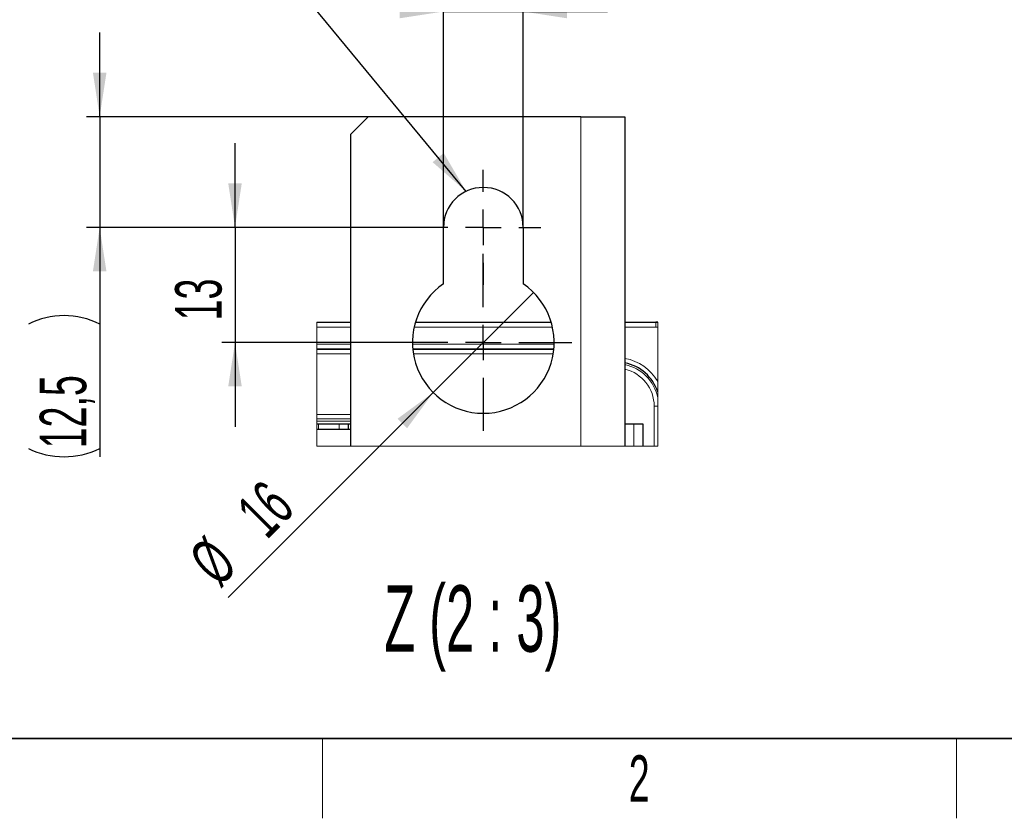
# Model space of a CAD drawing. Header units: millimetres. Extents: x 5 to 418, y 2 to 292.
# Tile 2 of 49: x 51 to 125, y 6 to 66. Entities that reach past the tile are written whole.
import ezdxf

# ---------------------------------------------------------------- set-up
doc = ezdxf.new("R2010")
doc.units = ezdxf.units.MM
doc.layers.add('SLD-0', color=7, linetype='Continuous')
doc.styles.add('SLDTEXTSTYLE0', font='TXT', dxfattribs={"width": 0.605})
doc.styles.add('SLDTEXTSTYLE2', font='TXT', dxfattribs={"width": 0.57})
doc.dimstyles.new('SLDDIMSTYLE3', dxfattribs={"dimtxt": 3.5, "dimasz": 3.302, "dimexe": 0, "dimexo": 0.0625, "dimgap": 0.875, "dimtad": 1, "dimlfac": 1.5, "dimrnd": 1e-09, "dimzin": 12, "dimdsep": 46, "dimtxsty": 'SLDTEXTSTYLE0', "dimsah": 1, "dimcen": 0.09, "dimadec": 0, "dimazin": 3, "dimtfac": 1, "dimtmove": 0, "dimatfit": 0, "dimfxl": 1, "dimfrac": 2, "dimtolj": 1, "dimtzin": 12, "dimarcsym": 0})
doc.dimstyles.new('SLDDIMSTYLE4', dxfattribs={"dimtxt": 3.5, "dimasz": 3.302, "dimexe": 0, "dimexo": 0.0625, "dimgap": 0.875, "dimtad": 1, "dimlfac": 1.5, "dimrnd": 1e-09, "dimzin": 12, "dimdsep": 46, "dimtxsty": 'SLDTEXTSTYLE0', "dimblk1": 'NONE', "dimsah": 1, "dimcen": 0, "dimadec": 0, "dimazin": 3, "dimtfac": 1, "dimtmove": 0, "dimatfit": 3, "dimldrblk": 'NONE', "dimfxl": 1, "dimfrac": 2, "dimtolj": 1, "dimtzin": 12, "dimarcsym": 0})
doc.dimstyles.new('SLDDIMSTYLE5', dxfattribs={"dimtxt": 0.18, "dimasz": 3.302, "dimexe": 0, "dimexo": 0.0625, "dimgap": 0, "dimtad": 0, "dimtih": 1, "dimtoh": 1, "dimdec": 0, "dimrnd": 1e-09, "dimzin": 0, "dimdsep": 46, "dimtxsty": 'Standard', "dimsah": 1, "dimcen": 0.09, "dimadec": 0, "dimazin": 0, "dimtfac": 3.302, "dimtdec": 0, "dimtofl": 0, "dimtmove": 0, "dimatfit": 3, "dimfxl": 1, "dimfrac": 2, "dimtolj": 1, "dimtzin": 0, "dimarcsym": 0})

# ---------------------------------------------------------------- blocks, each defined once
blk = doc.blocks.new('_D_8')
at = {"layer": 'SLD-0', "color": 7}
for p, q in [((82.865, 50.497), (82.865, 67.746)), ((88.865, 50.497), (88.865, 67.746)), ((82.865, 66.746), (76.515, 66.746)), ((82.865, 66.746), (88.865, 66.746)), ((88.865, 66.746), (95.215, 66.746))]:
    blk.add_line(p, q, dxfattribs=at)
for points in [[(82.865, 66.746), (79.563, 67.254), (79.563, 66.238)], [(88.865, 66.746), (92.167, 66.238), (92.167, 67.254)]]:
    blk.add_solid(points, dxfattribs=at)
at = {"layer": 'SLD-0', "color": 7, "insert": (84.528, 71.258), "char_height": 3.5, "attachment_point": 1, "style": 'SLDTEXTSTYLE0'}
blk.add_mtext('9', dxfattribs=at)
blk = doc.blocks.new('_D_9')
at = {"layer": 'SLD-0', "color": 7}
for p, q in [((56.972, 58.83), (56.972, 65.18)), ((93.198, 58.83), (55.972, 58.83)), ((56.972, 58.83), (56.972, 50.497)), ((81.532, 50.497), (55.972, 50.497)), ((56.972, 50.497), (56.972, 33.222))]:
    blk.add_line(p, q, dxfattribs=at)
for centre, start, end in [((54.286, 37.842), 63.43495, 116.56505), ((54.286, 39.227), 243.43495, 296.56505)]:
    blk.add_arc(centre, 6.006, start, end, dxfattribs=at)
for points in [[(56.972, 58.83), (57.48, 62.132), (56.464, 62.132)], [(56.972, 50.497), (56.464, 47.195), (57.48, 47.195)]]:
    blk.add_solid(points, dxfattribs=at)
at = {"layer": 'SLD-0', "color": 7, "insert": (52.46, 33.856), "char_height": 3.5, "attachment_point": 1, "rotation": 90, "style": 'SLDTEXTSTYLE0'}
blk.add_mtext('12,5', dxfattribs=at)
blk = doc.blocks.new('_D_10')
at = {"layer": 'SLD-0', "color": 7}
for p, q in [((67.163, 50.497), (67.163, 56.847)), ((81.532, 50.497), (66.163, 50.497)), ((67.163, 50.497), (67.163, 41.83)), ((79.198, 41.83), (66.163, 41.83)), ((67.163, 41.83), (67.163, 35.48))]:
    blk.add_line(p, q, dxfattribs=at)
for points in [[(67.163, 50.497), (67.671, 53.799), (66.655, 53.799)], [(67.163, 41.83), (66.655, 38.528), (67.671, 38.528)]]:
    blk.add_solid(points, dxfattribs=at)
at = {"layer": 'SLD-0', "color": 7, "insert": (62.651, 43.49), "char_height": 3.5, "attachment_point": 1, "rotation": 90, "style": 'SLDTEXTSTYLE0'}
blk.add_mtext('13', dxfattribs=at)
blk = doc.blocks.new('_D_11')
at = {"layer": 'SLD-0', "color": 7}
for q in [(89.636, 45.602), (66.657, 22.623)]:
    blk.add_line((82.094, 38.059), q, dxfattribs=at)
blk.add_solid([(82.094, 38.059), (79.4, 36.084), (80.118, 35.365)], dxfattribs=at)
at = {"layer": 'SLD-0', "color": 7, "char_height": 3.5, "attachment_point": 1, "rotation": 45, "style": 'SLDTEXTSTYLE0'}
for s, insert in [('16', (67.084, 29.413)), ('%%c', (63.482, 25.798))]:
    blk.add_mtext(s, dxfattribs=dict(at, insert=insert))
blk = doc.blocks.new('_None')
blk = doc.blocks.new('SW_CENTERMARKSYMBOL_4')
at = {"layer": 'SLD-0', "color": 0}
for p, q in [((0, 2.667), (0, 4.333)), ((0, 0), (0, 1.333)), ((-2.667, 0), (-4.333, 0)), ((0, 0), (-1.333, 0)), ((0, 0), (0, -1.333)), ((0, 0), (1.333, 0)), ((2.667, 0), (4.333, 0)), ((0, -2.667), (0, -4.333))]:
    blk.add_line(p, q, dxfattribs=at)
blk = doc.blocks.new('SW_CENTERMARKSYMBOL_5')
at = {"layer": 'SLD-0', "color": 0}
for p, q in [((0, 2.667), (0, 6.667)), ((0, 0), (0, 1.333)), ((-2.667, 0), (-6.667, 0)), ((0, 0), (-1.333, 0)), ((0, 0), (0, -1.333)), ((0, 0), (1.333, 0)), ((2.667, 0), (6.667, 0)), ((0, -2.667), (0, -6.667))]:
    blk.add_line(p, q, dxfattribs=at)

msp = doc.modelspace()

# ---------------------------------------------------------------- linework, layer by layer
at = {"color": 7, "linetype": 'Continuous', "lineweight": 25}
for p, q in [((77.1982, 58.8304), (75.8648, 57.4971)), ((93.1982, 58.8304), (77.1982, 58.8304)), ((93.1982, 58.8304), (96.5315, 58.8304)), ((96.5315, 58.8304), (96.5315, 34.013)), ((75.8648, 57.4971), (75.8648, 34.013)), ((82.8648, 46.24), (82.8648, 50.4971)), ((88.8648, 50.4971), (88.8648, 46.24)), ((73.3309, 43.3637), (75.8648, 43.3637)), ((80.7567, 43.3637), (90.973, 43.3637)), ((96.5315, 43.3637), (98.8648, 43.3637)), ((99.0007, 43.3504), (98.8648, 43.3637)), ((73.3309, 35.6971), (73.4482, 35.6971)), ((73.4482, 35.6971), (75.0148, 35.6971)), ((75.0148, 35.6971), (75.6815, 35.6971)), ((75.6815, 35.6971), (75.6815, 35.2971)), ((75.6815, 35.6971), (75.8648, 35.6971)), ((96.5315, 35.6971), (97.1982, 35.6971)), ((97.1982, 35.6971), (97.8648, 35.6971)), ((97.8648, 35.6971), (97.8648, 34.013)), ((73.3309, 35.2971), (75.8648, 35.2971))]:
    msp.add_line(p, q, dxfattribs=at)
at = {"color": 7, "linetype": 'Continuous', "lineweight": 18}
for p, q in [((93.1982, 58.8304), (93.1982, 34.013)), ((73.3309, 43.3229), (75.8648, 43.3229)), ((80.7446, 43.3229), (90.9851, 43.3229)), ((96.5315, 43.3229), (98.8648, 43.3229)), ((98.8648, 43.3229), (98.8648, 43.3637)), ((98.8648, 43.3229), (98.8648, 42.9896)), ((98.8648, 43.3229), (99.0007, 43.3095)), ((75.8648, 42.9896), (73.3309, 42.9896)), ((91.0707, 42.9896), (80.659, 42.9896)), ((98.8648, 42.9896), (96.5315, 42.9896)), ((99.0007, 42.9763), (98.8648, 42.9896)), ((73.3309, 41.6913), (75.8648, 41.6913)), ((80.5333, 41.6913), (91.1964, 41.6913)), ((75.8648, 41.358), (73.3309, 41.358)), ((73.3309, 41.3113), (75.8648, 41.3113)), ((75.8648, 40.978), (73.3309, 40.978)), ((91.1772, 41.358), (80.5525, 41.358)), ((80.5568, 41.3113), (91.1729, 41.3113)), ((91.1296, 40.978), (80.6001, 40.978)), ((73.3309, 36.4162), (75.8648, 36.4162)), ((98.731, 34.013), (98.731, 37.0304)), ((98.731, 37.0304), (99.0007, 37.0304)), ((75.8648, 36.0829), (73.3309, 36.0829)), ((73.3309, 35.8965), (75.8648, 35.8965)), ((73.4482, 35.6971), (73.4482, 35.2971)), ((75.0148, 35.6971), (75.0148, 35.2971)), ((97.1982, 35.6971), (97.1982, 34.013))]:
    msp.add_line(p, q, dxfattribs=at)
at = {"color": 7, "linetype": 'Continuous', "lineweight": 18, "flags": 128}
msp.add_lwpolyline([(73.3309, 43.3637), (73.3309, 43.3229), (73.3309, 42.9896), (73.3309, 41.6913), (73.3309, 41.358), (73.3309, 41.3113), (73.3309, 40.978), (73.3309, 36.4162), (73.3309, 36.0829), (73.3309, 35.8965), (73.3309, 35.6971), (73.3309, 35.2971), (73.3309, 34.013), (75.8648, 34.013), (93.1982, 34.013), (96.5315, 34.013), (97.1982, 34.013), (97.8648, 34.013), (98.731, 34.013), (99.0007, 34.013), (99.0007, 37.0304), (99.0007, 37.6613), (99.0007, 38.1008), (99.0007, 38.8922), (99.0007, 42.9763), (99.0007, 43.3095), (99.0007, 43.3504)], dxfattribs=at)
at = {"color": 7, "linetype": 'Continuous', "lineweight": 25}
for centre, radius, start, end in [((85.8648, 50.4971), 3, 0.000024, 179.999976), ((85.8648, 41.8304), 5.3333, 124.228889, 55.771111), ((95.894, 37.0846), 3.2687, 18.112747, 78.753745)]:
    msp.add_arc(centre, radius, start, end, dxfattribs=at)
at = {"color": 7, "linetype": 'Continuous', "lineweight": 18}
for centre, radius, start, end in [((95.893, 37.0998), 3.5876, 29.974997, 79.748692), ((95.8659, 37.0323), 3.1973, 11.345264, 77.983991), ((95.8649, 37.0304), 2.8661, 359.999996, 76.549804)]:
    msp.add_arc(centre, radius, start, end, dxfattribs=at)
at = {"layer": 'SLD-0', "lineweight": 35}
msp.add_line((26, 12), (408, 12), dxfattribs=at)
at = {"layer": 'SLD-0', "lineweight": 18}
for p, q in [((73.75, 6), (73.75, 12)), ((121.5, 6), (121.5, 12))]:
    msp.add_line(p, q, dxfattribs=at)

# ---------------------------------------------------------------- block references
at = {"layer": 'SLD-0', "color": 7}
for name, p in [('SW_CENTERMARKSYMBOL_4', (85.8648, 50.4971)), ('SW_CENTERMARKSYMBOL_5', (85.8648, 41.8304))]:
    msp.add_blockref(name, p, dxfattribs=at)

# ---------------------------------------------------------------- texts
at = {"layer": 'SLD-0', "attachment_point": 2}
for s, insert, char_height, style in [('Z (2 : 3)', (85.0721, 23.5432), 5, 'SLDTEXTSTYLE2'), ('2', (97.6027, 10.743), 3.5, 'SLDTEXTSTYLE0')]:
    msp.add_mtext(s, dxfattribs=dict(at, insert=insert, char_height=char_height, style=style))

# ---------------------------------------------------------------- dimensions: what is measured, and where the dimension line sits
at = {"layer": 'SLD-0', "color": 7}
dim = msp.add_linear_dim(base=(88.8648, 66.7459), p1=(82.8648, 50.4971), p2=(88.8648, 50.4971), dimstyle='SLDDIMSTYLE3', dxfattribs=at)
dim.commit()
dim.dimension.update_dxf_attribs({"geometry": '_D_8', "text_midpoint": (85.8648, 66.7459), "dimtype": 160})
dim = msp.add_linear_dim(base=(56.9716, 50.4971), p1=(93.1982, 58.8304), p2=(81.5315, 50.4971), angle=90, text='(<>)', dimstyle='SLDDIMSTYLE3', dxfattribs=at)
dim.commit()
dim.dimension.update_dxf_attribs({"geometry": '_D_9', "text_midpoint": (56.9716, 38.5343), "dimtype": 160})
dim = msp.add_linear_dim(base=(67.1626, 41.8304), p1=(81.5315, 50.4971), p2=(79.1982, 41.8304), angle=90, dimstyle='SLDDIMSTYLE3', dxfattribs=at)
dim.commit()
dim.dimension.update_dxf_attribs({"geometry": '_D_10', "text_midpoint": (67.1626, 46.1637), "dimtype": 160})
dim = msp.add_diameter_dim_2p(p1=(89.6361, 45.6016), p2=(82.0936, 38.0592), dimstyle='SLDDIMSTYLE4', dxfattribs=at)
dim.commit()
dim.dimension.update_dxf_attribs({"geometry": '_D_11', "text_midpoint": (70.2307, 26.1962), "dimtype": 163})

# ---------------------------------------------------------------- leaders
msp.add_leader([(84.5671, 53.2019), (71.9123, 68.5349)], dimstyle='SLDDIMSTYLE5', dxfattribs=at)

doc.saveas('drawing.dxf')
